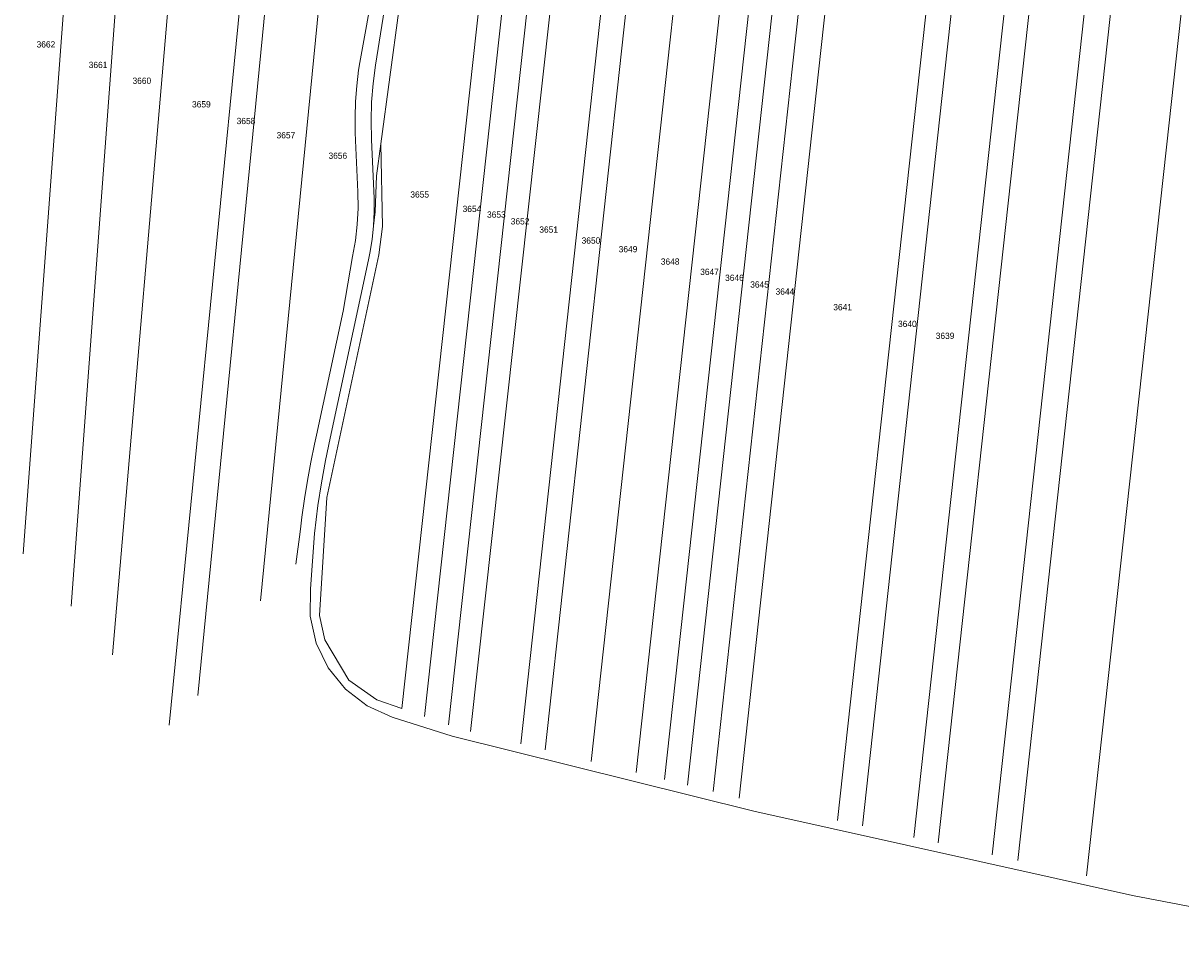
# Model space of a CAD drawing. Header units: metres. Extents: x -595226 to -593310, y -1169452 to -1167804.
# Tile 9 of 35: x -594288 to -593974, y -1169446 to -1169199. Entities that reach past the tile are written whole.
import ezdxf
from ezdxf.enums import TextEntityAlignment as Align

# ---------------------------------------------------------------- set-up
doc = ezdxf.new("R2010")
doc.units = ezdxf.units.M
doc.layers.add('geo katastr', color=5, linetype='Continuous', lineweight=0)
doc.styles.add('dgn023', font='dgn023.shx')

msp = doc.modelspace()

# ---------------------------------------------------------------- linework, layer by layer
at = {"layer": 'geo katastr', "color": 5, "true_color": 0x0000fa}
for points in [[(-594146.62, -1169032.37), (-594164.19, -1169192.63), (-594185.29, -1169384.91)], [(-594140.42, -1169033.77), (-594157.98, -1169193.98), (-594179.17, -1169387.03)], [(-594133.65, -1169034.78), (-594151.34, -1169195.41), (-594172.7, -1169389.28)], [(-594127.35, -1169035.2), (-594145.19, -1169196.74), (-594166.67, -1169391.1)], [(-594265.16, -1169035.87), (-594274.03, -1169155.74), (-594287.9, -1169343.01)], [(-594251.23, -1169037.26), (-594260.27, -1169159.68), (-594274.9, -1169357.2)], [(-594192.22, -1169036.21), (-594205.88, -1169175.3), (-594223.59, -1169355.74)], [(-594113.87, -1169036.52), (-594131.74, -1169199.65), (-594153.08, -1169394.46)], [(-594107.24, -1169037.81), (-594125.13, -1169201.07), (-594146.5, -1169396.1)], [(-594235.38, -1169039.23), (-594246.84, -1169173.49), (-594263.68, -1169370.32)], [(-594214.06, -1169040.4), (-594229.13, -1169193.86), (-594248.33, -1169389.39)], [(-594207.03, -1169039.37), (-594221.32, -1169185), (-594240.6, -1169381.35)], [(-594094.77, -1169040.92), (-594112.61, -1169203.78), (-594134.02, -1169399.19)], [(-594082.5, -1169043.39), (-594100.36, -1169206.43), (-594121.82, -1169402.21)], [(-594074.78, -1169044.93), (-594092.66, -1169208.1), (-594114.13, -1169404.12)], [(-594068.53, -1169046.19), (-594086.42, -1169209.45), (-594107.92, -1169405.66)], [(-594061.7, -1169049.01), (-594079.44, -1169210.96), (-594100.96, -1169407.38)], [(-594054.88, -1169052.61), (-594072.4, -1169212.48), (-594093.93, -1169409.13)], [(-594028.34, -1169060.11), (-594045.67, -1169218.26), (-594067.24, -1169415.18)], [(-594021.64, -1169061.61), (-594038.97, -1169219.71), (-594060.53, -1169416.67)], [(-594007.68, -1169064.83), (-594024.98, -1169222.74), (-594046.55, -1169419.78)], [(-594001.09, -1169065.71), (-594018.45, -1169224.15), (-594040.03, -1169421.23)], [(-593986.29, -1169066.8), (-594003.83, -1169227.32), (-594025.37, -1169424.49)], [(-593979.23, -1169067.93), (-593996.86, -1169228.82), (-594018.46, -1169426.03)], [(-593960.63, -1169072.79), (-593978.18, -1169232.86), (-593999.79, -1169430.18)], [(-594156.98, -1169092.33), (-594158.24, -1169098.46), (-594162.49, -1169111.82), (-594171.83, -1169127.43), (-594178.18, -1169136.14), (-594183.39, -1169159.14), (-594185.12, -1169177.84), (-594184.65, -1169181.81), (-594186.08, -1169195.83), (-594190.98, -1169232)], [(-594192.98, -1169254.14), (-594192.77, -1169250.4), (-594192.76, -1169246.65), (-594192.85, -1169244.78), (-594193.54, -1169230.83), (-594193.65, -1169225.77), (-594193.51, -1169220.7), (-594193.1, -1169215.65), (-594192.43, -1169210.62), (-594189, -1169189.07), (-594188.67, -1169186.95), (-594188.07, -1169182.71), (-594187.54, -1169178.46), (-594187.08, -1169174.2), (-594186.7, -1169169.93), (-594186.54, -1169167.8), (-594184.19, -1169135.61), (-594182.8, -1169109.03), (-594182.38, -1169102.6), (-594181.79, -1169096.19)], [(-594192.76, -1169188.47), (-594196.68, -1169209.94), (-594197.01, -1169212.04), (-594197.51, -1169216.24), (-594197.82, -1169220.46), (-594197.97, -1169224.7), (-594197.93, -1169228.93), (-594197.83, -1169231.05), (-594197.25, -1169244.99), (-594197.18, -1169249.39), (-594197.39, -1169253.78), (-594197.89, -1169258.15), (-594198.67, -1169262.47), (-594201.24, -1169277.25), (-594208.45, -1169310.82), (-594208.97, -1169313.27), (-594209.94, -1169318.19), (-594210.83, -1169323.12), (-594211.64, -1169328.07), (-594212.37, -1169333.03), (-594212.69, -1169335.52), (-594212.89, -1169337.06), (-594214.02, -1169345.77)], [(-594185.29, -1169384.91), (-594192.09, -1169382.56), (-594199.63, -1169377.18), (-594206.13, -1169366.31), (-594207.63, -1169359.64), (-594205.64, -1169327.7), (-594191.52, -1169262.03), (-594190.53, -1169254.34), (-594190.98, -1169232)], [(-594190.98, -1169232), (-594192.15, -1169240.67), (-594192.53, -1169250.37), (-594192.98, -1169254.14)], [(-594192.98, -1169254.14), (-594193.38, -1169257.87), (-594193.98, -1169261.56), (-594194.37, -1169263.4), (-594204.73, -1169311.62), (-594205.97, -1169317.68), (-594207.08, -1169323.77), (-594208.06, -1169329.88), (-594208.93, -1169337.51), (-594210.04, -1169352.47), (-594210.13, -1169359.9), (-594208.51, -1169367.15), (-594205.27, -1169373.84), (-594200.57, -1169379.6), (-594194.68, -1169384.13), (-594187.9, -1169387.18), (-594171.69, -1169392.32), (-594089.9, -1169412.7), (-593987.32, -1169435.52), (-593934.5, -1169445.61)]]:
    msp.add_lwpolyline(points, dxfattribs=at)

# ---------------------------------------------------------------- texts
at = {"layer": 'geo katastr', "color": 5, "true_color": 0x0000fa, "style": 'dgn023'}
for s, p in [('3662', (-594281.73, -1169205.03)), ('3661', (-594267.61, -1169210.6)), ('3660', (-594255.74, -1169214.88)), ('3659', (-594239.62, -1169221.26)), ('3658', (-594227.53, -1169225.78)), ('3657', (-594216.71, -1169229.63)), ('3656', (-594202.64, -1169235.18)), ('3655', (-594180.47, -1169245.67)), ('3654', (-594166.31, -1169249.58)), ('3653', (-594159.69, -1169251.12)), ('3652', (-594153.27, -1169252.95)), ('3651', (-594145.53, -1169255.18)), ('3650', (-594134.07, -1169258.15)), ('3649', (-594124.03, -1169260.48)), ('3648', (-594112.61, -1169263.85)), ('3647', (-594101.94, -1169266.62)), ('3646', (-594095.2, -1169268.23)), ('3645', (-594088.39, -1169270.05)), ('3644', (-594081.52, -1169271.96)), ('3641', (-594065.89, -1169276.19)), ('3640', (-594048.35, -1169280.72)), ('3639', (-594038.13, -1169283.94))]:
    msp.add_text(s, height=1.7, dxfattribs=at).set_placement(p, align=Align.MIDDLE_CENTER)

doc.saveas('drawing.dxf')
